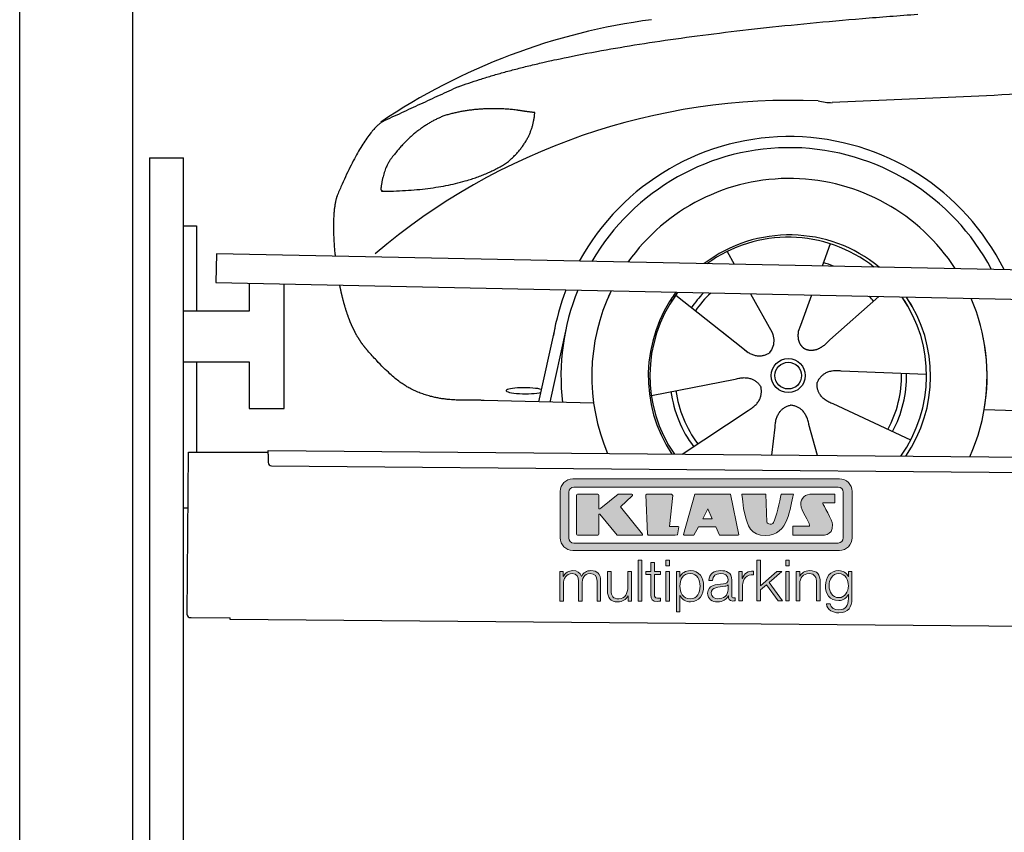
# Model space of a CAD drawing. Header units: millimetres. Extents: x -411 to 6777, y 0 to 7027.
# Tile 2 of 6: x 0 to 1744, y 4218 to 5657. Entities that reach past the tile are written whole.
import ezdxf

# ---------------------------------------------------------------- set-up
doc = ezdxf.new("R2010")
doc.units = ezdxf.units.MM
for name, color, linetype, lineweight in [('car', 10, 'Continuous', 25), ('Gebäude', 7, 'Continuous', 25), ('Logo', 7, 'Continuous', 25), ('Plattform', 7, 'Continuous', 25), ('Ständer hinten', 7, 'Continuous', 25)]:
    doc.layers.add(name, color=color, linetype=linetype, lineweight=lineweight)

# ---------------------------------------------------------------- blocks, each defined once
blk = doc.blocks.new('Car')
at = {"layer": 'car'}
for p, q in [((1386.9, 5272.9), (1373, 5233.4)), ((1204.7, 5257.5), (1217.4, 5235.1)), ((1114.4, 5179.5), (1233.9, 5086.6)), ((1247, 5182.8), (1285.5, 5114.6)), ((1354.7, 5181.6), (1335.8, 5127.6)), ((1473.9, 5180.2), (1387.8, 5102.7)), ((1335.8, 5127.6), (1332, 5117.3)), ((873.8, 4988.2), (901.1, 5119.1)), ((920.7, 5118.9), (893.4, 4987.9)), ((1196.5, 5115.7), (1243.1, 5079.5)), ((1559.9, 5042.7), (1408.6, 5047.6)), ((1072.8, 5001.5), (1221.1, 5031.8)), ((970.8, 4986.5), (776.6, 4989.9)), ((1532.7, 4926.5), (1394.9, 4989.2)), ((1128.2, 4897.7), (1244.4, 4976.5)), ((1662.5, 4981.6), (3711.5, 4947)), ((1368.1, 4897.8), (1352.3, 4952.4)), ((1286.9, 4897.8), (1292.5, 4947.4))]:
    blk.add_line(p, q, dxfattribs=at)
for radius in [30.1, 23.6]:
    blk.add_circle((1314.9, 5038.7), radius, dxfattribs=at)
for centre, radius, start, end in [((1223.9, 4555.6), 1122.3, 98.0395, 124.4377), ((1328.6, 4385.2), 1141.2, 88.2487, 130.916), ((1389.9, 5640.2), 117.4, 256.9855, 269.1884), ((1317, 5037.9), 424.2, 26.9197, 151.8432), ((1317, 5037.9), 404.6, 28.3768, 150.3862), ((1317, 5037.9), 350, 33.4585, 145.3045), ((1317, 5037.9), 250, 51.0494, 127.7135), ((1314.9, 5038.7), 245, 52.2371, 126.5259), ((1314.9, 5038.7), 209.6, 68.0621, 73.3995), ((1317, 5037.9), 424.2, 159.4632, 170.7471), ((1317, 5037.9), 404.6, 158.4572, 187.1619), ((1317, 5037.9), 350, 155.0104, 203.6179), ((1317, 5037.9), 350, 155.0104, 157.8717), ((1317, 5037.9), 250, 144.1237, 214.1037), ((1314.9, 5038.7), 245, 144.9266, 215.1376), ((1317, 5037.9), 250, 144.1237, 148.496), ((1314.9, 5038.7), 245, 143.5289, 148.0172), ((1314.9, 5038.7), 209.6, 136.2024, 145.3995), ((1314.9, 5038.7), 200.6, 133.7482, 145.5463), ((1314.9, 5038.7), 200.6, 41.6402, 44.9032), ((1314.9, 5038.7), 245, 30.7457, 35.1225), ((1314.9, 5038.7), 245, 324.9119, 35.1225), ((1317, 5037.9), 250, 30.267, 34.5277), ((1317, 5037.9), 250, 325.9458, 34.5277), ((1317, 5037.9), 350, 350.7505, 23.641), ((1317, 5037.9), 350, 336.4317, 11.924), ((1314.9, 5038.7), 200.6, 332.1152, 1.5463), ((1314.9, 5038.7), 209.6, 332.262, 1.3995), ((1314.9, 5038.7), 209.6, 188.262, 217.3995), ((1314.9, 5038.7), 200.6, 188.1152, 217.5463)]:
    blk.add_arc(centre, radius, start, end, dxfattribs=at)
blk.add_ellipse((849.2, 5007.6), major_axis=(33.6, 0), ratio=0.157274, start_param=0.513473, end_param=5.704241, dxfattribs=at)
for points, degree in [([(725.9, 5545), (961.6, 5633.8), (1538.2, 5681)], 2), ([(4696.9, 5637), (3820.2, 5657.3), (1388.2, 5522.9)], 2), ([(725.9, 5545), (592.2, 5481.9)], 1), ([(702.3, 5493.8), (650.2, 5472.6), (612.6, 5422.3)], 2), ([(829.1, 5504.7), (761.5, 5511.8), (702.3, 5493.8)], 2), ([(812.8, 5411.1), (858.5, 5448.5), (861.8, 5500.4)], 2), ([(861.8, 5500.4), (844, 5502.3), (829.1, 5504.7)], 2), ([(592.2, 5481.9), (557.8, 5458.8), (513.7, 5351.3)], 2), ([(612.6, 5422.3), (594.5, 5402.3), (590.2, 5361)], 2), ([(591.4, 5358.7), (736.2, 5360.6), (812.8, 5411.1)], 2), ([(590.2, 5361), (593.5, 5360.8), (591.4, 5358.7)], 2), ([(513.7, 5351.3), (507.4, 5335.4), (505.6, 5306.9), (506.9, 5274.5), (510.6, 5242.7)], 4), ([(1233.9, 5086.6), (1257.4, 5064.9), (1280.6, 5078.4)], 2), ([(1408.6, 5047.6), (1376.8, 5051.4), (1366, 5026.8)], 2), ([(1221.1, 5031.8), (1251.8, 5040.8), (1266.6, 5018.4)], 2), ([(1394.9, 4989.2), (1364.8, 5000), (1366, 5026.8)], 2), ([(1244.4, 4976.5), (1272.3, 4992.1), (1266.6, 5018.4)], 2), ([(1292.5, 4947.4), (1293.4, 4979.3), (1319.3, 4986.5)], 2), ([(1352.3, 4952.4), (1346.1, 4983.8), (1319.3, 4986.5)], 2)]:
    blk.add_open_spline(points, degree=degree, dxfattribs=at)
for points, degree, knots in [([(518.8, 5191.4), (519.7, 5187.2), (520.7, 5183), (521.6, 5178.8), (522.6, 5174.8), (526.3, 5160), (530.4, 5146.4), (534.9, 5133.9), (539.8, 5122.7)], 4, [0.4914944, 0.4914944, 0.4914944, 0.4914944, 0.4914944, 0.5422469, 0.5422469, 0.5422469, 0.5422469, 0.728655, 0.728655, 0.728655, 0.728655, 0.728655]), ([(539.5, 5123.4), (540.9, 5120.2), (542.4, 5117.1), (543.8, 5114.1), (545.3, 5111.3), (551, 5100.2), (557.1, 5090.9), (563.4, 5083), (570, 5075.6)], 4, [0.7288005, 0.7288005, 0.7288005, 0.7288005, 0.7288005, 0.7843928, 0.7843928, 0.7843928, 0.7843928, 1, 1, 1, 1, 1]), ([(1285.5, 5114.6), (1287.2, 5110.5), (1288.3, 5106.5), (1288.6, 5102.7), (1289.3, 5094.1), (1286.7, 5086), (1280.6, 5078.4)], 3, [0.2167758, 0.2167758, 0.2167758, 0.2167758, 0.4600873, 0.4600873, 0.4600873, 1, 1, 1, 1]), ([(1332, 5117.3), (1331.5, 5114.2), (1331.3, 5111.1), (1331.4, 5108.2), (1331.7, 5105.4), (1332.5, 5099.6), (1334.6, 5094.3), (1338.2, 5089.8), (1343.1, 5086.8)], 4, [0.3191838, 0.3191838, 0.3191838, 0.3191838, 0.3191838, 0.5438253, 0.5438253, 0.5438253, 0.5438253, 1, 1, 1, 1, 1]), ([(1387.8, 5102.7), (1387.8, 5102.7), (1387.8, 5102.7), (1387.8, 5102.7), (1387.8, 5102.7), (1378.8, 5092.8), (1368.2, 5082.8), (1353.9, 5080.3), (1343.1, 5086.8)], 4, [-0.000003, -0.000003, -0.000003, -0.000003, -0.000003, 0, 0, 0, 0, 1, 1, 1, 1, 1]), ([(776.6, 4989.9), (751.9, 4990.4), (696.3, 4986.3), (660.1, 4999.9), (616.2, 5024.6), (570, 5075.6)], 4, [0, 0, 0, 0, 0, 0.597866, 1, 1, 1, 1, 1])]:
    blk.add_open_spline(points, degree=degree, knots=knots, dxfattribs=at)
blk = doc.blocks.new('KLAUS')
at = {"layer": 'Logo'}
h = blk.add_hatch(color=8, dxfattribs=at)
h.dxf.hatch_style = 2
edge = h.paths.add_edge_path()
edge.add_spline(control_points=[(3.6, 29.09), (2.88, 29.09), (2.3, 28.51), (2.3, 27.8), (2.3, 27.8), (2.3, 16.11), (2.3, 16.11), (2.3, 15.39), (2.88, 14.81), (3.6, 14.81), (3.6, 14.81), (71.16, 14.81), (71.16, 14.81), (71.88, 14.81), (72.46, 15.39), (72.46, 16.11), (72.46, 16.11), (72.46, 27.8), (72.46, 27.8), (72.46, 28.51), (71.88, 29.09), (71.16, 29.09), (71.16, 29.09), (3.6, 29.09), (3.6, 29.09), (3.6, 29.09), (3.6, 29.09), (3.6, 29.09)], knot_values=[0, 0, 0, 0, 1, 1, 1, 2, 2, 2, 3, 3, 3, 4, 4, 4, 5, 5, 5, 6, 6, 6, 7, 7, 7, 8, 8, 8, 9, 9, 9, 9], degree=3, periodic=0)
edge = h.paths.add_edge_path()
edge.add_spline(control_points=[(3.35, 31.23), (3.35, 31.23), (71.47, 31.23), (71.47, 31.23), (73.26, 31.23), (74.71, 29.77), (74.71, 27.99), (74.71, 27.99), (74.71, 16.17), (74.71, 16.17), (74.71, 14.38), (73.26, 12.93), (71.47, 12.93), (71.47, 12.93), (3.35, 12.93), (3.35, 12.93), (1.56, 12.93), (0.11, 14.38), (0.11, 16.17), (0.11, 16.17), (0.11, 27.99), (0.11, 27.99), (0.11, 29.77), (1.56, 31.23), (3.35, 31.23), (3.35, 31.23), (3.35, 31.23), (3.35, 31.23)], knot_values=[0, 0, 0, 0, 1, 1, 1, 2, 2, 2, 3, 3, 3, 4, 4, 4, 5, 5, 5, 6, 6, 6, 7, 7, 7, 8, 8, 8, 9, 9, 9, 9], degree=3, periodic=0)
h = blk.add_hatch(color=8, dxfattribs=at)
h.dxf.hatch_style = 2
edge = h.paths.add_edge_path()
edge.add_spline(control_points=[(4.5, 27.33), (4.5, 27.33), (9.7, 27.33), (9.7, 27.33), (9.84, 27.33), (9.96, 27.22), (9.96, 27.08), (9.96, 27.08), (9.96, 23.69), (9.96, 23.69), (9.96, 23.69), (9.94, 23.64), (10.04, 23.59), (10.14, 23.53), (10.2, 23.57), (10.2, 23.57), (10.2, 23.57), (10.51, 23.75), (10.51, 23.75), (10.51, 23.75), (14.94, 27.33), (14.94, 27.33), (14.94, 27.33), (18.41, 27.33), (18.41, 27.33), (18.41, 27.33), (18.49, 27.33), (18.56, 27.2), (18.65, 27.04), (18.53, 26.91), (18.53, 26.91), (18.53, 26.91), (15.49, 24.11), (15.49, 24.11), (15.49, 24.11), (21.14, 17.06), (21.14, 17.06), (21.14, 17.06), (21.13, 16.91), (21.13, 16.91), (21.08, 16.84), (20.99, 16.82), (20.99, 16.82), (20.99, 16.82), (14.7, 16.82), (14.7, 16.82), (14.7, 16.82), (10.26, 22.17), (10.26, 22.17), (10.26, 22.17), (10.19, 22.24), (10.08, 22.21), (9.97, 22.18), (9.96, 22.11), (9.96, 22.11), (9.96, 22.11), (9.96, 17.08), (9.96, 17.08), (9.96, 16.94), (9.84, 16.82), (9.7, 16.82), (9.7, 16.82), (4.5, 16.82), (4.5, 16.82), (4.36, 16.82), (4.25, 16.94), (4.25, 17.08), (4.25, 17.08), (4.25, 27.08), (4.25, 27.08), (4.25, 27.22), (4.36, 27.33), (4.5, 27.33), (4.5, 27.33), (4.5, 27.33), (4.5, 27.33)], knot_values=[0, 0, 0, 0, 1, 1, 1, 2, 2, 2, 3, 3, 3, 4, 4, 4, 5, 5, 5, 6, 6, 6, 7, 7, 7, 8, 8, 8, 9, 9, 9, 10, 10, 10, 11, 11, 11, 12, 12, 12, 13, 13, 13, 14, 14, 14, 15, 15, 15, 16, 16, 16, 17, 17, 17, 18, 18, 18, 19, 19, 19, 20, 20, 20, 21, 21, 21, 22, 22, 22, 23, 23, 23, 24, 24, 24, 25, 25, 25, 25], degree=3, periodic=0)
h = blk.add_hatch(color=8, dxfattribs=at)
h.dxf.hatch_style = 2
h.paths.add_polyline_path([(22.42, 17.06), (21.97, 27.15), (22.24, 27.33), (28.55, 27.33), (28.86, 26.97), (28.01, 19.08), (30.26, 19.07), (30.44, 18.95), (30.08, 16.95), (29.49, 16.82), (22.6, 16.82)])
h = blk.add_hatch(color=8, dxfattribs=at)
h.paths.add_polyline_path([(36.52, 21.01), (38.93, 21.01), (37.87, 23.57)])
h.paths.add_polyline_path([(34.52, 27.33), (43.65, 27.33), (45.76, 16.94), (45.57, 16.82), (40.83, 16.82), (39.89, 18.95), (35.42, 18.95), (34.27, 16.82), (31.78, 16.82), (31.66, 17)])
h = blk.add_hatch(color=8, dxfattribs=at)
h.dxf.hatch_style = 2
edge = h.paths.add_edge_path()
edge.add_spline(control_points=[(52.69, 27.32), (52.69, 27.32), (52.88, 20.14), (52.88, 20.14), (53.01, 19.89), (53.2, 19.77), (53.43, 19.71), (53.91, 19.59), (54.43, 19.57), (54.64, 20.03), (55.23, 21.34), (56.27, 25.45), (56.6, 27.33), (56.6, 27.33), (59.77, 27.33), (59.77, 27.33), (58.77, 23.9), (58.56, 16.82), (52.63, 16.76), (48.72, 16.72), (48.01, 19.35), (47.27, 22.24), (46.89, 23.68), (46.54, 27.33), (46.54, 27.33), (46.54, 27.33), (52.69, 27.32), (52.69, 27.32), (52.69, 27.32), (52.69, 27.32), (52.69, 27.32)], knot_values=[0, 0, 0, 0, 1, 1, 1, 2, 2, 2, 3, 3, 3, 4, 4, 4, 5, 5, 5, 6, 6, 6, 7, 7, 7, 8, 8, 8, 9, 9, 9, 10, 10, 10, 10], degree=3, periodic=0)
h = blk.add_hatch(color=8, dxfattribs=at)
h.dxf.hatch_style = 2
edge = h.paths.add_edge_path()
edge.add_spline(control_points=[(64.46, 27.33), (64.46, 27.33), (70.31, 27.33), (70.31, 27.33), (70.31, 26.52), (70.31, 26.02), (70.31, 25.12), (70.31, 25.12), (67.3, 25.12), (67.3, 25.12), (67.24, 25.04), (67.25, 25.11), (67.25, 24.91), (67.25, 24.88), (69.73, 20.38), (69.73, 19.57), (69.73, 16.4), (67.22, 16.81), (65.9, 16.82), (65.9, 16.82), (59.59, 16.82), (59.59, 16.82), (59.59, 17.76), (59.59, 18.23), (59.59, 19.14), (59.59, 19.14), (63.75, 19.14), (63.75, 19.14), (63.82, 19.22), (63.81, 19.11), (63.81, 19.31), (63.81, 20.32), (61.58, 23.06), (61.58, 24.63), (61.58, 26.33), (62.83, 27.34), (64.46, 27.33), (64.46, 27.33), (64.46, 27.33), (64.46, 27.33)], knot_values=[0, 0, 0, 0, 1, 1, 1, 2, 2, 2, 3, 3, 3, 4, 4, 4, 5, 5, 5, 6, 6, 6, 7, 7, 7, 8, 8, 8, 9, 9, 9, 10, 10, 10, 11, 11, 11, 12, 12, 12, 13, 13, 13, 13], degree=3, periodic=0)
h = blk.add_hatch(color=30, dxfattribs=at)
h.dxf.hatch_style = 2
h.paths.add_polyline_path([(20.07, 0), (20.99, 0), (20.99, 10.45), (20.07, 10.45)])
h = blk.add_hatch(color=30, dxfattribs=at)
h.paths.add_polyline_path([(27.1, 0), (28.03, 0), (28.03, 7.55), (27.1, 7.55)])
h.paths.add_polyline_path([(27.1, 8.98), (28.03, 8.98), (28.03, 10.45), (27.1, 10.45)])
h = blk.add_hatch(color=30, dxfattribs=at)
h.dxf.hatch_style = 2
h.paths.add_polyline_path([(50.4, 0), (51.32, 0), (51.32, 2.87), (52.82, 4.11), (55.8, 0), (56.96, 0), (53.52, 4.76), (56.74, 7.55), (55.51, 7.55), (51.32, 3.89), (51.32, 10.45), (50.4, 10.45)])
h = blk.add_hatch(color=30, dxfattribs=at)
h.paths.add_polyline_path([(57.74, 0), (58.66, 0), (58.66, 7.55), (57.74, 7.55)])
h.paths.add_polyline_path([(57.74, 8.98), (58.66, 8.98), (58.66, 10.45), (57.74, 10.45)])
h = blk.add_hatch(color=30, dxfattribs=at)
h.dxf.hatch_style = 2
edge = h.paths.add_edge_path()
edge.add_spline(control_points=[(0, 0), (0, 0), (0.92, 0), (0.92, 0), (0.92, 0), (0.92, 4.22), (0.92, 4.22), (0.94, 5.8), (1.58, 7), (3.18, 7), (4.35, 7), (4.77, 6.15), (4.76, 5.12), (4.76, 5.12), (4.76, 0), (4.76, 0), (4.76, 0), (5.68, 0), (5.68, 0), (5.68, 0), (5.68, 4.27), (5.68, 4.27), (5.68, 5.68), (6.14, 7), (7.73, 7), (9.05, 7), (9.52, 6.32), (9.52, 5.08), (9.52, 5.08), (9.52, 0), (9.52, 0), (9.52, 0), (10.44, 0), (10.44, 0), (10.44, 0), (10.44, 5.12), (10.44, 5.12), (10.44, 6.91), (9.59, 7.77), (7.94, 7.77), (6.94, 7.77), (5.99, 7.29), (5.54, 6.3), (5.26, 7.29), (4.36, 7.77), (3.37, 7.77), (2.17, 7.77), (1.38, 7.19), (0.89, 6.28), (0.89, 6.28), (0.85, 6.28), (0.85, 6.28), (0.85, 6.28), (0.85, 7.55), (0.85, 7.55), (0.85, 7.55), (0, 7.55), (0, 7.55), (0, 7.55), (0, 0), (0, 0), (0, 0), (0, 0), (0, 0)], knot_values=[0, 0, 0, 0, 1, 1, 1, 2, 2, 2, 3, 3, 3, 4, 4, 4, 5, 5, 5, 6, 6, 6, 7, 7, 7, 8, 8, 8, 9, 9, 9, 10, 10, 10, 11, 11, 11, 12, 12, 12, 13, 13, 13, 14, 14, 14, 15, 15, 15, 16, 16, 16, 17, 17, 17, 18, 18, 18, 19, 19, 19, 20, 20, 20, 21, 21, 21, 21], degree=3, periodic=0)
h = blk.add_hatch(color=30, dxfattribs=at)
h.dxf.hatch_style = 2
edge = h.paths.add_edge_path()
edge.add_spline(control_points=[(18.31, 7.55), (18.31, 7.55), (17.39, 7.55), (17.39, 7.55), (17.39, 7.55), (17.39, 3.59), (17.39, 3.59), (17.39, 2.05), (16.7, 0.56), (15.12, 0.56), (13.66, 0.56), (13.15, 1.27), (13.1, 2.64), (13.1, 2.64), (13.1, 7.55), (13.1, 7.55), (13.1, 7.55), (12.18, 7.55), (12.18, 7.55), (12.18, 7.55), (12.18, 2.65), (12.18, 2.65), (12.18, 0.89), (12.93, -0.22), (14.83, -0.22), (15.96, -0.22), (16.95, 0.35), (17.44, 1.36), (17.44, 1.36), (17.47, 1.36), (17.47, 1.36), (17.47, 1.36), (17.47, 0), (17.47, 0), (17.47, 0), (18.31, 0), (18.31, 0), (18.31, 0), (18.31, 7.55), (18.31, 7.55), (18.31, 7.55), (18.31, 7.55), (18.31, 7.55)], knot_values=[0, 0, 0, 0, 1, 1, 1, 2, 2, 2, 3, 3, 3, 4, 4, 4, 5, 5, 5, 6, 6, 6, 7, 7, 7, 8, 8, 8, 9, 9, 9, 10, 10, 10, 11, 11, 11, 12, 12, 12, 13, 13, 13, 14, 14, 14, 14], degree=3, periodic=0)
h = blk.add_hatch(color=30, dxfattribs=at)
h.dxf.hatch_style = 2
edge = h.paths.add_edge_path()
edge.add_spline(control_points=[(24.22, 9.82), (24.22, 9.82), (23.3, 9.82), (23.3, 9.82), (23.3, 9.82), (23.3, 7.55), (23.3, 7.55), (23.3, 7.55), (21.98, 7.55), (21.98, 7.55), (21.98, 7.55), (21.98, 6.78), (21.98, 6.78), (21.98, 6.78), (23.3, 6.78), (23.3, 6.78), (23.3, 6.78), (23.3, 1.61), (23.3, 1.61), (23.28, 0.32), (23.71, -0.09), (24.94, -0.09), (25.22, -0.09), (25.48, -0.06), (25.76, -0.06), (25.76, -0.06), (25.76, 0.73), (25.76, 0.73), (25.5, 0.7), (25.23, 0.69), (24.97, 0.69), (24.31, 0.73), (24.22, 1.08), (24.22, 1.68), (24.22, 1.68), (24.22, 6.78), (24.22, 6.78), (24.22, 6.78), (25.76, 6.78), (25.76, 6.78), (25.76, 6.78), (25.76, 7.55), (25.76, 7.55), (25.76, 7.55), (24.22, 7.55), (24.22, 7.55), (24.22, 7.55), (24.22, 9.82), (24.22, 9.82), (24.22, 9.82), (24.22, 9.82), (24.22, 9.82)], knot_values=[0, 0, 0, 0, 1, 1, 1, 2, 2, 2, 3, 3, 3, 4, 4, 4, 5, 5, 5, 6, 6, 6, 7, 7, 7, 8, 8, 8, 9, 9, 9, 10, 10, 10, 11, 11, 11, 12, 12, 12, 13, 13, 13, 14, 14, 14, 15, 15, 15, 16, 16, 16, 17, 17, 17, 17], degree=3, periodic=0)
h = blk.add_hatch(color=30, dxfattribs=at)
edge = h.paths.add_edge_path()
edge.add_spline(control_points=[(35.84, 3.78), (35.84, 2.21), (35.12, 0.56), (33.37, 0.56), (31.4, 0.56), (30.72, 2.21), (30.72, 3.78), (30.72, 5.49), (31.33, 7), (33.37, 7), (35.12, 7), (35.84, 5.34), (35.84, 3.78), (35.84, 3.78), (35.84, 3.78), (35.84, 3.78)], knot_values=[0, 0, 0, 0, 1, 1, 1, 2, 2, 2, 3, 3, 3, 4, 4, 4, 5, 5, 5, 5], degree=3, periodic=0)
edge = h.paths.add_edge_path()
edge.add_spline(control_points=[(29.79, -2.8), (29.79, -2.8), (30.72, -2.8), (30.72, -2.8), (30.72, -2.8), (30.72, 1.43), (30.72, 1.43), (30.72, 1.43), (30.74, 1.43), (30.74, 1.43), (31.14, 0.35), (32.24, -0.22), (33.37, -0.22), (35.66, -0.22), (36.76, 1.64), (36.76, 3.78), (36.76, 5.91), (35.66, 7.77), (33.37, 7.77), (32.15, 7.77), (31.1, 7.14), (30.67, 6.12), (30.67, 6.12), (30.64, 6.12), (30.64, 6.12), (30.64, 6.12), (30.64, 7.55), (30.64, 7.55), (30.64, 7.55), (29.79, 7.55), (29.79, 7.55), (29.79, 7.55), (29.79, -2.8), (29.79, -2.8), (29.79, -2.8), (29.79, -2.8), (29.79, -2.8)], knot_values=[0, 0, 0, 0, 1, 1, 1, 2, 2, 2, 3, 3, 3, 4, 4, 4, 5, 5, 5, 6, 6, 6, 7, 7, 7, 8, 8, 8, 9, 9, 9, 10, 10, 10, 11, 11, 11, 12, 12, 12, 12], degree=3, periodic=0)
h = blk.add_hatch(color=30, dxfattribs=at)
edge = h.paths.add_edge_path()
edge.add_spline(control_points=[(43.03, 2.93), (43.04, 1.45), (41.8, 0.56), (40.39, 0.56), (39.53, 0.56), (38.71, 1.13), (38.71, 2.05), (38.71, 3.53), (40.66, 3.51), (42.22, 3.79), (42.47, 3.84), (42.88, 3.91), (43, 4.13), (43, 4.13), (43.03, 4.13), (43.03, 4.13), (43.03, 4.13), (43.03, 2.93), (43.03, 2.93), (43.03, 2.93), (43.03, 2.93), (43.03, 2.93)], knot_values=[0, 0, 0, 0, 1, 1, 1, 2, 2, 2, 3, 3, 3, 4, 4, 4, 5, 5, 5, 6, 6, 6, 7, 7, 7, 7], degree=3, periodic=0)
edge = h.paths.add_edge_path()
edge.add_spline(control_points=[(39.03, 5.24), (39.06, 6.47), (39.91, 7), (41.05, 7), (42.14, 7), (43.03, 6.69), (43.03, 5.45), (43.03, 4.61), (42.6, 4.51), (41.84, 4.42), (39.85, 4.19), (37.79, 4.11), (37.79, 1.99), (37.79, 0.47), (38.93, -0.22), (40.32, -0.22), (41.77, -0.22), (42.43, 0.34), (43.07, 1.32), (43.07, 1.32), (43.1, 1.32), (43.1, 1.32), (43.1, 0.53), (43.25, 0), (44.19, 0), (44.43, 0), (44.58, 0.01), (44.79, 0.06), (44.79, 0.06), (44.79, 0.83), (44.79, 0.83), (44.71, 0.81), (44.6, 0.78), (44.49, 0.78), (44.13, 0.78), (43.95, 0.98), (43.95, 1.33), (43.95, 1.33), (43.95, 5.34), (43.95, 5.34), (43.95, 7.36), (42.5, 7.77), (41.17, 7.77), (39.44, 7.77), (38.2, 7.01), (38.11, 5.24), (38.11, 5.24), (39.03, 5.24), (39.03, 5.24), (39.03, 5.24), (39.03, 5.24), (39.03, 5.24)], knot_values=[0, 0, 0, 0, 1, 1, 1, 2, 2, 2, 3, 3, 3, 4, 4, 4, 5, 5, 5, 6, 6, 6, 7, 7, 7, 8, 8, 8, 9, 9, 9, 10, 10, 10, 11, 11, 11, 12, 12, 12, 13, 13, 13, 14, 14, 14, 15, 15, 15, 16, 16, 16, 17, 17, 17, 17], degree=3, periodic=0)
h = blk.add_hatch(color=30, dxfattribs=at)
h.dxf.hatch_style = 2
edge = h.paths.add_edge_path()
edge.add_spline(control_points=[(45.79, 0), (45.79, 0), (46.71, 0), (46.71, 0), (46.71, 0), (46.71, 4.03), (46.71, 4.03), (46.71, 5.59), (47.85, 6.82), (49.52, 6.73), (49.52, 6.73), (49.52, 7.66), (49.52, 7.66), (48.16, 7.72), (47.14, 7), (46.67, 5.78), (46.67, 5.78), (46.64, 5.78), (46.64, 5.78), (46.64, 5.78), (46.64, 7.55), (46.64, 7.55), (46.64, 7.55), (45.79, 7.55), (45.79, 7.55), (45.79, 7.55), (45.79, 0), (45.79, 0), (45.79, 0), (45.79, 0), (45.79, 0)], knot_values=[0, 0, 0, 0, 1, 1, 1, 2, 2, 2, 3, 3, 3, 4, 4, 4, 5, 5, 5, 6, 6, 6, 7, 7, 7, 8, 8, 8, 9, 9, 9, 10, 10, 10, 10], degree=3, periodic=0)
h = blk.add_hatch(color=30, dxfattribs=at)
h.dxf.hatch_style = 2
edge = h.paths.add_edge_path()
edge.add_spline(control_points=[(60.41, 0), (60.41, 0), (61.33, 0), (61.33, 0), (61.33, 0), (61.33, 4.41), (61.33, 4.41), (61.36, 5.89), (62.24, 7), (63.7, 7), (65.2, 7), (65.62, 6.02), (65.62, 4.71), (65.62, 4.71), (65.62, 0), (65.62, 0), (65.62, 0), (66.54, 0), (66.54, 0), (66.54, 0), (66.54, 4.86), (66.54, 4.86), (66.54, 6.66), (65.9, 7.77), (63.78, 7.77), (62.71, 7.77), (61.7, 7.16), (61.36, 6.25), (61.36, 6.25), (61.33, 6.25), (61.33, 6.25), (61.33, 6.25), (61.33, 7.55), (61.33, 7.55), (61.33, 7.55), (60.41, 7.55), (60.41, 7.55), (60.41, 7.55), (60.41, 0), (60.41, 0), (60.41, 0), (60.41, 0), (60.41, 0)], knot_values=[0, 0, 0, 0, 1, 1, 1, 2, 2, 2, 3, 3, 3, 4, 4, 4, 5, 5, 5, 6, 6, 6, 7, 7, 7, 8, 8, 8, 9, 9, 9, 10, 10, 10, 11, 11, 11, 12, 12, 12, 13, 13, 13, 14, 14, 14, 14], degree=3, periodic=0)
h = blk.add_hatch(color=30, dxfattribs=at)
edge = h.paths.add_edge_path()
edge.add_spline(control_points=[(71.32, 0.86), (69.62, 0.86), (68.83, 2.34), (68.83, 3.86), (68.83, 5.43), (69.56, 7), (71.32, 7), (73.06, 7), (73.75, 5.34), (73.75, 3.86), (73.75, 2.33), (72.91, 0.86), (71.32, 0.86), (71.32, 0.86), (71.32, 0.86), (71.32, 0.86)], knot_values=[0, 0, 0, 0, 1, 1, 1, 2, 2, 2, 3, 3, 3, 4, 4, 4, 5, 5, 5, 5], degree=3, periodic=0)
edge = h.paths.add_edge_path()
edge.add_spline(control_points=[(74.67, 7.55), (74.67, 7.55), (73.75, 7.55), (73.75, 7.55), (73.75, 7.55), (73.75, 6.25), (73.75, 6.25), (73.75, 6.25), (73.72, 6.25), (73.72, 6.25), (73.35, 7.09), (72.41, 7.77), (71.32, 7.77), (69.13, 7.77), (67.9, 6.05), (67.9, 3.97), (67.9, 1.82), (68.9, 0.09), (71.32, 0.09), (72.4, 0.09), (73.29, 0.72), (73.72, 1.64), (73.72, 1.64), (73.75, 1.64), (73.75, 1.64), (73.75, 1.64), (73.75, 0.61), (73.75, 0.61), (73.75, -1.23), (73.01, -2.24), (71.32, -2.24), (70.29, -2.24), (69.31, -1.85), (69.1, -0.73), (69.1, -0.73), (68.18, -0.73), (68.18, -0.73), (68.31, -2.34), (69.81, -3.02), (71.32, -3.02), (73.79, -3.02), (74.65, -1.64), (74.67, 0.61), (74.67, 0.61), (74.67, 7.55), (74.67, 7.55), (74.67, 7.55), (74.67, 7.55), (74.67, 7.55)], knot_values=[0, 0, 0, 0, 1, 1, 1, 2, 2, 2, 3, 3, 3, 4, 4, 4, 5, 5, 5, 6, 6, 6, 7, 7, 7, 8, 8, 8, 9, 9, 9, 10, 10, 10, 11, 11, 11, 12, 12, 12, 13, 13, 13, 14, 14, 14, 15, 15, 15, 16, 16, 16, 16], degree=3, periodic=0)
at = {"layer": 'Logo', "lineweight": 0}
for points in [[(22.42, 17.06), (21.97, 27.15), (22.24, 27.33), (28.55, 27.33), (28.86, 26.97), (28.01, 19.08), (30.26, 19.07), (30.44, 18.95), (30.08, 16.95), (29.49, 16.82), (22.6, 16.82), (22.42, 17.06), (22.42, 17.06)], [(34.52, 27.33), (43.65, 27.33), (45.76, 16.94), (45.57, 16.82), (40.83, 16.82), (39.89, 18.95), (35.42, 18.95), (34.27, 16.82), (31.78, 16.82), (31.66, 17), (34.52, 27.33), (34.52, 27.33)], [(36.52, 21.01), (38.93, 21.01), (37.87, 23.57), (36.52, 21.01), (36.52, 21.01)], [(20.07, 0), (20.99, 0), (20.99, 10.45), (20.07, 10.45), (20.07, 0), (20.07, 0)], [(27.1, 8.98), (28.03, 8.98), (28.03, 10.45), (27.1, 10.45), (27.1, 8.98), (27.1, 8.98)], [(50.4, 0), (51.32, 0), (51.32, 2.87), (52.82, 4.11), (55.8, 0), (56.96, 0), (53.52, 4.76), (56.74, 7.55), (55.51, 7.55), (51.32, 3.89), (51.32, 10.45), (50.4, 10.45), (50.4, 0), (50.4, 0)], [(57.74, 8.98), (58.66, 8.98), (58.66, 10.45), (57.74, 10.45), (57.74, 8.98), (57.74, 8.98)], [(27.1, 0), (28.03, 0), (28.03, 7.55), (27.1, 7.55), (27.1, 0), (27.1, 0)], [(57.74, 0), (58.66, 0), (58.66, 7.55), (57.74, 7.55), (57.74, 0), (57.74, 0)]]:
    blk.add_lwpolyline(points, dxfattribs=at)
for points, knots in [([(3.35, 31.23), (3.35, 31.23), (71.47, 31.23), (71.47, 31.23), (73.26, 31.23), (74.71, 29.77), (74.71, 27.99), (74.71, 27.99), (74.71, 16.17), (74.71, 16.17), (74.71, 14.38), (73.26, 12.93), (71.47, 12.93), (71.47, 12.93), (3.35, 12.93), (3.35, 12.93), (1.56, 12.93), (0.11, 14.38), (0.11, 16.17), (0.11, 16.17), (0.11, 27.99), (0.11, 27.99), (0.11, 29.77), (1.56, 31.23), (3.35, 31.23), (3.35, 31.23), (3.35, 31.23), (3.35, 31.23)], [0, 0, 0, 0, 1, 1, 1, 2, 2, 2, 3, 3, 3, 4, 4, 4, 5, 5, 5, 6, 6, 6, 7, 7, 7, 8, 8, 8, 9, 9, 9, 9]), ([(3.6, 29.09), (2.88, 29.09), (2.3, 28.51), (2.3, 27.8), (2.3, 27.8), (2.3, 16.11), (2.3, 16.11), (2.3, 15.39), (2.88, 14.81), (3.6, 14.81), (3.6, 14.81), (71.16, 14.81), (71.16, 14.81), (71.88, 14.81), (72.46, 15.39), (72.46, 16.11), (72.46, 16.11), (72.46, 27.8), (72.46, 27.8), (72.46, 28.51), (71.88, 29.09), (71.16, 29.09), (71.16, 29.09), (3.6, 29.09), (3.6, 29.09), (3.6, 29.09), (3.6, 29.09), (3.6, 29.09)], [0, 0, 0, 0, 1, 1, 1, 2, 2, 2, 3, 3, 3, 4, 4, 4, 5, 5, 5, 6, 6, 6, 7, 7, 7, 8, 8, 8, 9, 9, 9, 9]), ([(4.5, 27.33), (4.5, 27.33), (9.7, 27.33), (9.7, 27.33), (9.84, 27.33), (9.96, 27.22), (9.96, 27.08), (9.96, 27.08), (9.96, 23.69), (9.96, 23.69), (9.96, 23.69), (9.94, 23.64), (10.04, 23.59), (10.14, 23.53), (10.2, 23.57), (10.2, 23.57), (10.2, 23.57), (10.51, 23.75), (10.51, 23.75), (10.51, 23.75), (14.94, 27.33), (14.94, 27.33), (14.94, 27.33), (18.41, 27.33), (18.41, 27.33), (18.41, 27.33), (18.49, 27.33), (18.56, 27.2), (18.65, 27.04), (18.53, 26.91), (18.53, 26.91), (18.53, 26.91), (15.49, 24.11), (15.49, 24.11), (15.49, 24.11), (21.14, 17.06), (21.14, 17.06), (21.14, 17.06), (21.13, 16.91), (21.13, 16.91), (21.08, 16.84), (20.99, 16.82), (20.99, 16.82), (20.99, 16.82), (14.7, 16.82), (14.7, 16.82), (14.7, 16.82), (10.26, 22.17), (10.26, 22.17), (10.26, 22.17), (10.19, 22.24), (10.08, 22.21), (9.97, 22.18), (9.96, 22.11), (9.96, 22.11), (9.96, 22.11), (9.96, 17.08), (9.96, 17.08), (9.96, 16.94), (9.84, 16.82), (9.7, 16.82), (9.7, 16.82), (4.5, 16.82), (4.5, 16.82), (4.36, 16.82), (4.25, 16.94), (4.25, 17.08), (4.25, 17.08), (4.25, 27.08), (4.25, 27.08), (4.25, 27.22), (4.36, 27.33), (4.5, 27.33), (4.5, 27.33), (4.5, 27.33), (4.5, 27.33)], [0, 0, 0, 0, 1, 1, 1, 2, 2, 2, 3, 3, 3, 4, 4, 4, 5, 5, 5, 6, 6, 6, 7, 7, 7, 8, 8, 8, 9, 9, 9, 10, 10, 10, 11, 11, 11, 12, 12, 12, 13, 13, 13, 14, 14, 14, 15, 15, 15, 16, 16, 16, 17, 17, 17, 18, 18, 18, 19, 19, 19, 20, 20, 20, 21, 21, 21, 22, 22, 22, 23, 23, 23, 24, 24, 24, 25, 25, 25, 25]), ([(52.69, 27.32), (52.69, 27.32), (52.88, 20.14), (52.88, 20.14), (53.01, 19.89), (53.2, 19.77), (53.43, 19.71), (53.91, 19.59), (54.43, 19.57), (54.64, 20.03), (55.23, 21.34), (56.27, 25.45), (56.6, 27.33), (56.6, 27.33), (59.77, 27.33), (59.77, 27.33), (58.77, 23.9), (58.56, 16.82), (52.63, 16.76), (48.72, 16.72), (48.01, 19.35), (47.27, 22.24), (46.89, 23.68), (46.54, 27.33), (46.54, 27.33), (46.54, 27.33), (52.69, 27.32), (52.69, 27.32), (52.69, 27.32), (52.69, 27.32), (52.69, 27.32)], [0, 0, 0, 0, 1, 1, 1, 2, 2, 2, 3, 3, 3, 4, 4, 4, 5, 5, 5, 6, 6, 6, 7, 7, 7, 8, 8, 8, 9, 9, 9, 10, 10, 10, 10]), ([(64.46, 27.33), (64.46, 27.33), (70.31, 27.33), (70.31, 27.33), (70.31, 26.52), (70.31, 26.02), (70.31, 25.12), (70.31, 25.12), (67.3, 25.12), (67.3, 25.12), (67.24, 25.04), (67.25, 25.11), (67.25, 24.91), (67.25, 24.88), (69.73, 20.38), (69.73, 19.57), (69.73, 16.4), (67.22, 16.81), (65.9, 16.82), (65.9, 16.82), (59.59, 16.82), (59.59, 16.82), (59.59, 17.76), (59.59, 18.23), (59.59, 19.14), (59.59, 19.14), (63.75, 19.14), (63.75, 19.14), (63.82, 19.22), (63.81, 19.11), (63.81, 19.31), (63.81, 20.32), (61.58, 23.06), (61.58, 24.63), (61.58, 26.33), (62.83, 27.34), (64.46, 27.33), (64.46, 27.33), (64.46, 27.33), (64.46, 27.33)], [0, 0, 0, 0, 1, 1, 1, 2, 2, 2, 3, 3, 3, 4, 4, 4, 5, 5, 5, 6, 6, 6, 7, 7, 7, 8, 8, 8, 9, 9, 9, 10, 10, 10, 11, 11, 11, 12, 12, 12, 13, 13, 13, 13]), ([(0, 0), (0, 0), (0.92, 0), (0.92, 0), (0.92, 0), (0.92, 4.22), (0.92, 4.22), (0.94, 5.8), (1.58, 7), (3.18, 7), (4.35, 7), (4.77, 6.15), (4.76, 5.12), (4.76, 5.12), (4.76, 0), (4.76, 0), (4.76, 0), (5.68, 0), (5.68, 0), (5.68, 0), (5.68, 4.27), (5.68, 4.27), (5.68, 5.68), (6.14, 7), (7.73, 7), (9.05, 7), (9.52, 6.32), (9.52, 5.08), (9.52, 5.08), (9.52, 0), (9.52, 0), (9.52, 0), (10.44, 0), (10.44, 0), (10.44, 0), (10.44, 5.12), (10.44, 5.12), (10.44, 6.91), (9.59, 7.77), (7.94, 7.77), (6.94, 7.77), (5.99, 7.29), (5.54, 6.3), (5.26, 7.29), (4.36, 7.77), (3.37, 7.77), (2.17, 7.77), (1.38, 7.19), (0.89, 6.28), (0.89, 6.28), (0.85, 6.28), (0.85, 6.28), (0.85, 6.28), (0.85, 7.55), (0.85, 7.55), (0.85, 7.55), (0, 7.55), (0, 7.55), (0, 7.55), (0, 0), (0, 0), (0, 0), (0, 0), (0, 0)], [0, 0, 0, 0, 1, 1, 1, 2, 2, 2, 3, 3, 3, 4, 4, 4, 5, 5, 5, 6, 6, 6, 7, 7, 7, 8, 8, 8, 9, 9, 9, 10, 10, 10, 11, 11, 11, 12, 12, 12, 13, 13, 13, 14, 14, 14, 15, 15, 15, 16, 16, 16, 17, 17, 17, 18, 18, 18, 19, 19, 19, 20, 20, 20, 21, 21, 21, 21]), ([(18.31, 7.55), (18.31, 7.55), (17.39, 7.55), (17.39, 7.55), (17.39, 7.55), (17.39, 3.59), (17.39, 3.59), (17.39, 2.05), (16.7, 0.56), (15.12, 0.56), (13.66, 0.56), (13.15, 1.27), (13.1, 2.64), (13.1, 2.64), (13.1, 7.55), (13.1, 7.55), (13.1, 7.55), (12.18, 7.55), (12.18, 7.55), (12.18, 7.55), (12.18, 2.65), (12.18, 2.65), (12.18, 0.89), (12.93, -0.22), (14.83, -0.22), (15.96, -0.22), (16.95, 0.35), (17.44, 1.36), (17.44, 1.36), (17.47, 1.36), (17.47, 1.36), (17.47, 1.36), (17.47, 0), (17.47, 0), (17.47, 0), (18.31, 0), (18.31, 0), (18.31, 0), (18.31, 7.55), (18.31, 7.55), (18.31, 7.55), (18.31, 7.55), (18.31, 7.55)], [0, 0, 0, 0, 1, 1, 1, 2, 2, 2, 3, 3, 3, 4, 4, 4, 5, 5, 5, 6, 6, 6, 7, 7, 7, 8, 8, 8, 9, 9, 9, 10, 10, 10, 11, 11, 11, 12, 12, 12, 13, 13, 13, 14, 14, 14, 14]), ([(24.22, 9.82), (24.22, 9.82), (23.3, 9.82), (23.3, 9.82), (23.3, 9.82), (23.3, 7.55), (23.3, 7.55), (23.3, 7.55), (21.98, 7.55), (21.98, 7.55), (21.98, 7.55), (21.98, 6.78), (21.98, 6.78), (21.98, 6.78), (23.3, 6.78), (23.3, 6.78), (23.3, 6.78), (23.3, 1.61), (23.3, 1.61), (23.28, 0.32), (23.71, -0.09), (24.94, -0.09), (25.22, -0.09), (25.48, -0.06), (25.76, -0.06), (25.76, -0.06), (25.76, 0.73), (25.76, 0.73), (25.5, 0.7), (25.23, 0.69), (24.97, 0.69), (24.31, 0.73), (24.22, 1.08), (24.22, 1.68), (24.22, 1.68), (24.22, 6.78), (24.22, 6.78), (24.22, 6.78), (25.76, 6.78), (25.76, 6.78), (25.76, 6.78), (25.76, 7.55), (25.76, 7.55), (25.76, 7.55), (24.22, 7.55), (24.22, 7.55), (24.22, 7.55), (24.22, 9.82), (24.22, 9.82), (24.22, 9.82), (24.22, 9.82), (24.22, 9.82)], [0, 0, 0, 0, 1, 1, 1, 2, 2, 2, 3, 3, 3, 4, 4, 4, 5, 5, 5, 6, 6, 6, 7, 7, 7, 8, 8, 8, 9, 9, 9, 10, 10, 10, 11, 11, 11, 12, 12, 12, 13, 13, 13, 14, 14, 14, 15, 15, 15, 16, 16, 16, 17, 17, 17, 17]), ([(29.79, -2.8), (29.79, -2.8), (30.72, -2.8), (30.72, -2.8), (30.72, -2.8), (30.72, 1.43), (30.72, 1.43), (30.72, 1.43), (30.74, 1.43), (30.74, 1.43), (31.14, 0.35), (32.24, -0.22), (33.37, -0.22), (35.66, -0.22), (36.76, 1.64), (36.76, 3.78), (36.76, 5.91), (35.66, 7.77), (33.37, 7.77), (32.15, 7.77), (31.1, 7.14), (30.67, 6.12), (30.67, 6.12), (30.64, 6.12), (30.64, 6.12), (30.64, 6.12), (30.64, 7.55), (30.64, 7.55), (30.64, 7.55), (29.79, 7.55), (29.79, 7.55), (29.79, 7.55), (29.79, -2.8), (29.79, -2.8), (29.79, -2.8), (29.79, -2.8), (29.79, -2.8)], [0, 0, 0, 0, 1, 1, 1, 2, 2, 2, 3, 3, 3, 4, 4, 4, 5, 5, 5, 6, 6, 6, 7, 7, 7, 8, 8, 8, 9, 9, 9, 10, 10, 10, 11, 11, 11, 12, 12, 12, 12]), ([(39.03, 5.24), (39.06, 6.47), (39.91, 7), (41.05, 7), (42.14, 7), (43.03, 6.69), (43.03, 5.45), (43.03, 4.61), (42.6, 4.51), (41.84, 4.42), (39.85, 4.19), (37.79, 4.11), (37.79, 1.99), (37.79, 0.47), (38.93, -0.22), (40.32, -0.22), (41.77, -0.22), (42.43, 0.34), (43.07, 1.32), (43.07, 1.32), (43.1, 1.32), (43.1, 1.32), (43.1, 0.53), (43.25, 0), (44.19, 0), (44.43, 0), (44.58, 0.01), (44.79, 0.06), (44.79, 0.06), (44.79, 0.83), (44.79, 0.83), (44.71, 0.81), (44.6, 0.78), (44.49, 0.78), (44.13, 0.78), (43.95, 0.98), (43.95, 1.33), (43.95, 1.33), (43.95, 5.34), (43.95, 5.34), (43.95, 7.36), (42.5, 7.77), (41.17, 7.77), (39.44, 7.77), (38.2, 7.01), (38.11, 5.24), (38.11, 5.24), (39.03, 5.24), (39.03, 5.24), (39.03, 5.24), (39.03, 5.24), (39.03, 5.24)], [0, 0, 0, 0, 1, 1, 1, 2, 2, 2, 3, 3, 3, 4, 4, 4, 5, 5, 5, 6, 6, 6, 7, 7, 7, 8, 8, 8, 9, 9, 9, 10, 10, 10, 11, 11, 11, 12, 12, 12, 13, 13, 13, 14, 14, 14, 15, 15, 15, 16, 16, 16, 17, 17, 17, 17]), ([(45.79, 0), (45.79, 0), (46.71, 0), (46.71, 0), (46.71, 0), (46.71, 4.03), (46.71, 4.03), (46.71, 5.59), (47.85, 6.82), (49.52, 6.73), (49.52, 6.73), (49.52, 7.66), (49.52, 7.66), (48.16, 7.72), (47.14, 7), (46.67, 5.78), (46.67, 5.78), (46.64, 5.78), (46.64, 5.78), (46.64, 5.78), (46.64, 7.55), (46.64, 7.55), (46.64, 7.55), (45.79, 7.55), (45.79, 7.55), (45.79, 7.55), (45.79, 0), (45.79, 0), (45.79, 0), (45.79, 0), (45.79, 0)], [0, 0, 0, 0, 1, 1, 1, 2, 2, 2, 3, 3, 3, 4, 4, 4, 5, 5, 5, 6, 6, 6, 7, 7, 7, 8, 8, 8, 9, 9, 9, 10, 10, 10, 10]), ([(60.41, 0), (60.41, 0), (61.33, 0), (61.33, 0), (61.33, 0), (61.33, 4.41), (61.33, 4.41), (61.36, 5.89), (62.24, 7), (63.7, 7), (65.2, 7), (65.62, 6.02), (65.62, 4.71), (65.62, 4.71), (65.62, 0), (65.62, 0), (65.62, 0), (66.54, 0), (66.54, 0), (66.54, 0), (66.54, 4.86), (66.54, 4.86), (66.54, 6.66), (65.9, 7.77), (63.78, 7.77), (62.71, 7.77), (61.7, 7.16), (61.36, 6.25), (61.36, 6.25), (61.33, 6.25), (61.33, 6.25), (61.33, 6.25), (61.33, 7.55), (61.33, 7.55), (61.33, 7.55), (60.41, 7.55), (60.41, 7.55), (60.41, 7.55), (60.41, 0), (60.41, 0), (60.41, 0), (60.41, 0), (60.41, 0)], [0, 0, 0, 0, 1, 1, 1, 2, 2, 2, 3, 3, 3, 4, 4, 4, 5, 5, 5, 6, 6, 6, 7, 7, 7, 8, 8, 8, 9, 9, 9, 10, 10, 10, 11, 11, 11, 12, 12, 12, 13, 13, 13, 14, 14, 14, 14]), ([(74.67, 7.55), (74.67, 7.55), (73.75, 7.55), (73.75, 7.55), (73.75, 7.55), (73.75, 6.25), (73.75, 6.25), (73.75, 6.25), (73.72, 6.25), (73.72, 6.25), (73.35, 7.09), (72.41, 7.77), (71.32, 7.77), (69.13, 7.77), (67.9, 6.05), (67.9, 3.97), (67.9, 1.82), (68.9, 0.09), (71.32, 0.09), (72.4, 0.09), (73.29, 0.72), (73.72, 1.64), (73.72, 1.64), (73.75, 1.64), (73.75, 1.64), (73.75, 1.64), (73.75, 0.61), (73.75, 0.61), (73.75, -1.23), (73.01, -2.24), (71.32, -2.24), (70.29, -2.24), (69.31, -1.85), (69.1, -0.73), (69.1, -0.73), (68.18, -0.73), (68.18, -0.73), (68.31, -2.34), (69.81, -3.02), (71.32, -3.02), (73.79, -3.02), (74.65, -1.64), (74.67, 0.61), (74.67, 0.61), (74.67, 7.55), (74.67, 7.55), (74.67, 7.55), (74.67, 7.55), (74.67, 7.55)], [0, 0, 0, 0, 1, 1, 1, 2, 2, 2, 3, 3, 3, 4, 4, 4, 5, 5, 5, 6, 6, 6, 7, 7, 7, 8, 8, 8, 9, 9, 9, 10, 10, 10, 11, 11, 11, 12, 12, 12, 13, 13, 13, 14, 14, 14, 15, 15, 15, 16, 16, 16, 16]), ([(35.84, 3.78), (35.84, 2.21), (35.12, 0.56), (33.37, 0.56), (31.4, 0.56), (30.72, 2.21), (30.72, 3.78), (30.72, 5.49), (31.33, 7), (33.37, 7), (35.12, 7), (35.84, 5.34), (35.84, 3.78), (35.84, 3.78), (35.84, 3.78), (35.84, 3.78)], [0, 0, 0, 0, 1, 1, 1, 2, 2, 2, 3, 3, 3, 4, 4, 4, 5, 5, 5, 5]), ([(71.32, 0.86), (69.62, 0.86), (68.83, 2.34), (68.83, 3.86), (68.83, 5.43), (69.56, 7), (71.32, 7), (73.06, 7), (73.75, 5.34), (73.75, 3.86), (73.75, 2.33), (72.91, 0.86), (71.32, 0.86), (71.32, 0.86), (71.32, 0.86), (71.32, 0.86)], [0, 0, 0, 0, 1, 1, 1, 2, 2, 2, 3, 3, 3, 4, 4, 4, 5, 5, 5, 5]), ([(43.03, 2.93), (43.04, 1.45), (41.8, 0.56), (40.39, 0.56), (39.53, 0.56), (38.71, 1.13), (38.71, 2.05), (38.71, 3.53), (40.66, 3.51), (42.22, 3.79), (42.47, 3.84), (42.88, 3.91), (43, 4.13), (43, 4.13), (43.03, 4.13), (43.03, 4.13), (43.03, 4.13), (43.03, 2.93), (43.03, 2.93), (43.03, 2.93), (43.03, 2.93), (43.03, 2.93)], [0, 0, 0, 0, 1, 1, 1, 2, 2, 2, 3, 3, 3, 4, 4, 4, 5, 5, 5, 6, 6, 6, 7, 7, 7, 7])]:
    blk.add_open_spline(points, degree=3, knots=knots, dxfattribs=at)
blk = doc.blocks.new('Plattform OG 6200 550')
at = {"layer": 'Plattform'}
for p, q in [((348.5, 5242), (347.5, 5191.1)), ((5482.3, 5139.6), (348.5, 5242)), ((5481.2, 5083.6), (347.5, 5191)), ((406.3, 5189.8), (406.3, 5140.8)), ((468.3, 4968.3), (468.3, 5188.5)), ((406.3, 5140.8), (289.9, 5140.7)), ((289.9, 5050.8), (406.3, 5050.8)), ((406.3, 5050.8), (406.3, 4968.3)), ((406.3, 4968.3), (463.3, 4968.3)), ((463.3, 4968.3), (468.3, 4968.3)), ((296.3, 4602.8), (298.8, 4890.8)), ((298.8, 4890.8), (440.2, 4890.6)), ((440.2, 4887.6), (440.1, 4872.6)), ((440.2, 4887.6), (440.2, 4893.6)), ((440.2, 4893.6), (5395, 4850.4)), ((446, 4866.5), (5394.8, 4823.4)), ((302.2, 4597.8), (303.5, 4597.8)), ((302.2, 4597.8), (372.7, 4597.2)), ((372.6, 4594.2), (372.7, 4597.2)), ((5437.5, 4550), (372.6, 4594.2))]:
    blk.add_line(p, q, dxfattribs=at)
for centre, start in [((446.1, 4872.5), 179.5), ((302.2, 4603.8), 189.0941)]:
    blk.add_arc(centre, 6, start, 269.5, dxfattribs=at)
at = {"layer": 'Plattform', "xscale": 6.929133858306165, "yscale": 6.929133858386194, "zscale": 6.929133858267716, "rotation": 0.011070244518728}
blk.add_blockref('KLAUS', (956.4, 4627.2), dxfattribs=at)
blk = doc.blocks.new('Ständer hinten')
at = {"layer": 'Ständer hinten'}
for p, q in [((229.9, 5412), (229.9, 2398.6)), ((229.9, 5412), (289.9, 5412)), ((289.9, 2400), (289.9, 5412)), ((289.9, 5292), (312.9, 5292)), ((312.9, 5292), (312.9, 5140.7)), ((312.9, 5050.8), (312.9, 4890.8)), ((289.9, 4792), (297.9, 4792))]:
    blk.add_line(p, q, dxfattribs=at)
blk = doc.blocks.new('Gebäude_385_GT220')
for p, q in [((8172.9, 6621.7), (8172.9, 171.1)), ((8372.9, 6421.1), (8372.9, 371.1))]:
    blk.add_line(p, q)

msp = doc.modelspace()

# ---------------------------------------------------------------- block references
at = {"layer": 'car', "rotation": 359.4752422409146}
msp.add_blockref('Car', (0, 0), dxfattribs=at)
at = {"layer": 'Gebäude'}
msp.add_blockref('Gebäude_385_GT220', (-8172.95, -171.1), dxfattribs=at)
at = {"layer": 'Plattform'}
msp.add_blockref('Plattform OG 6200 550', (0, 0), dxfattribs=at)
at = {"layer": 'Ständer hinten'}
msp.add_blockref('Ständer hinten', (0, 0), dxfattribs=at)

doc.saveas('drawing.dxf')
